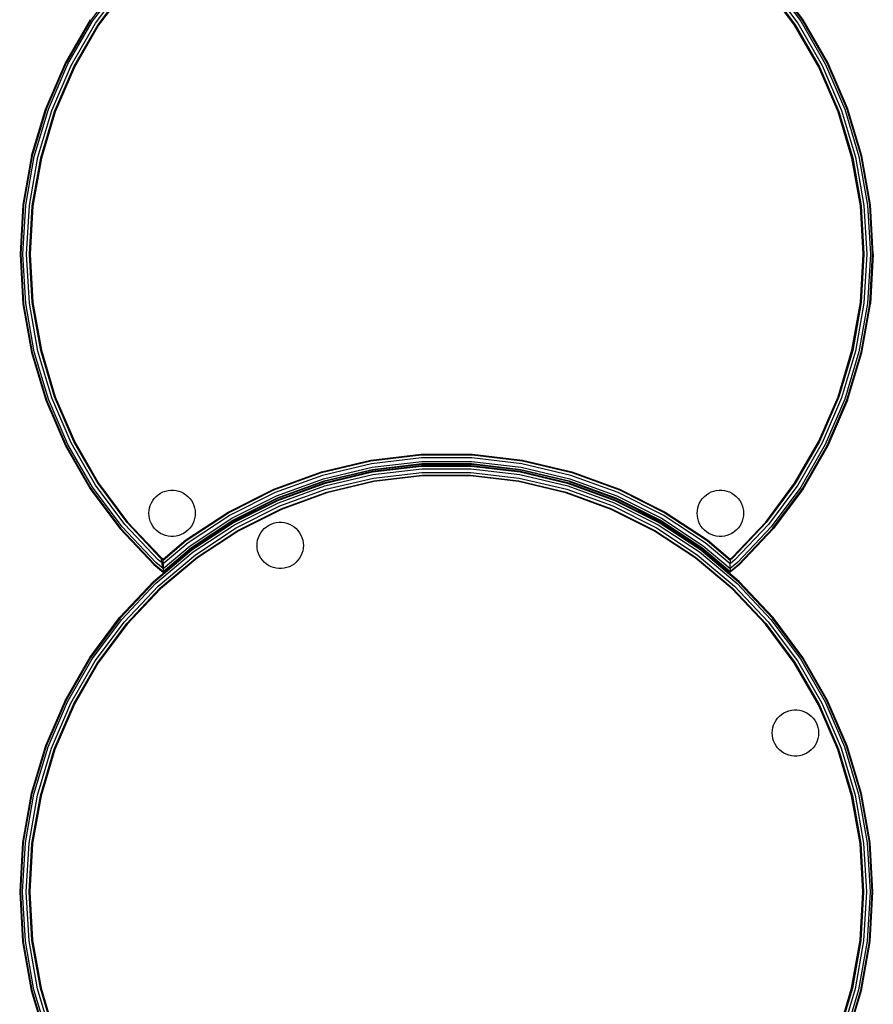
# Model space of a CAD drawing. Header units: inches. Extents: x 0 to 24.9, y -87.9 to 0.
# Tile 2 of 4: x 6.9 to 24.9, y -64.1 to -43.3. Entities that reach past the tile are written whole.
import ezdxf

# ---------------------------------------------------------------- set-up
doc = ezdxf.new("R2010")
doc.units = ezdxf.units.IN
doc.header["$MEASUREMENT"] = 0
doc.layers.add('A-FURN-P-ST', color=2, linetype='Continuous')

msp = doc.modelspace()

# ---------------------------------------------------------------- linework, layer by layer
at = {"layer": 'A-FURN-P-ST', "lineweight": -3}
for p, q in [((9.064, -42.464), (8.44, -43.302)), ((8.479, -43.328), (9.099, -42.494)), ((8.542, -43.369), (9.158, -42.543)), ((22.736, -42.543), (23.352, -43.369)), ((22.795, -42.494), (23.416, -43.328)), ((23.454, -43.302), (22.83, -42.464)), ((23.467, -43.294), (22.842, -42.455)), ((8.593, -43.403), (9.205, -42.582)), ((9.216, -42.592), (8.606, -43.411)), ((23.288, -43.411), (22.678, -42.592)), ((22.69, -42.582), (23.301, -43.403)), ((8.428, -43.294), (7.904, -44.2)), ((8.44, -43.302), (7.918, -44.207)), ((7.959, -44.228), (8.479, -43.328)), ((8.027, -44.262), (8.542, -43.369)), ((23.352, -43.369), (23.867, -44.262)), ((23.416, -43.328), (23.935, -44.228)), ((23.976, -44.207), (23.454, -43.302)), ((23.99, -44.2), (23.467, -43.294)), ((8.082, -44.289), (8.593, -43.403)), ((8.606, -43.411), (8.095, -44.296)), ((23.799, -44.296), (23.288, -43.411)), ((23.301, -43.403), (23.813, -44.289)), ((7.904, -44.2), (7.49, -45.161)), ((7.918, -44.207), (7.504, -45.167)), ((24.39, -45.167), (23.976, -44.207)), ((24.404, -45.161), (23.99, -44.2)), ((7.547, -45.182), (7.959, -44.228)), ((7.619, -45.208), (8.027, -44.262)), ((7.676, -45.229), (8.082, -44.289)), ((8.095, -44.296), (7.691, -45.234)), ((24.204, -45.234), (23.799, -44.296)), ((23.813, -44.289), (24.218, -45.229)), ((23.867, -44.262), (24.275, -45.208)), ((23.935, -44.228), (24.347, -45.182)), ((7.19, -46.164), (7.49, -45.161)), ((7.504, -45.167), (7.205, -46.168)), ((7.249, -46.178), (7.547, -45.182)), ((7.323, -46.196), (7.619, -45.208)), ((7.383, -46.21), (7.676, -45.229)), ((7.691, -45.234), (7.398, -46.213)), ((24.497, -46.213), (24.204, -45.234)), ((24.218, -45.229), (24.512, -46.21)), ((24.275, -45.208), (24.571, -46.196)), ((24.347, -45.182), (24.645, -46.178)), ((24.69, -46.168), (24.39, -45.167)), ((24.705, -46.164), (24.404, -45.161)), ((7.19, -46.164), (7.008, -47.195)), ((7.205, -46.168), (7.023, -47.197)), ((7.069, -47.202), (7.249, -46.178)), ((7.144, -47.211), (7.323, -46.196)), ((7.205, -47.218), (7.383, -46.21)), ((7.398, -46.213), (7.22, -47.22)), ((24.674, -47.22), (24.497, -46.213)), ((24.512, -46.21), (24.689, -47.218)), ((24.571, -46.196), (24.75, -47.211)), ((24.645, -46.178), (24.826, -47.202)), ((24.871, -47.197), (24.69, -46.168)), ((24.886, -47.195), (24.705, -46.164)), ((7.008, -47.195), (6.947, -48.24)), ((7.023, -47.197), (6.962, -48.24)), ((7.008, -48.24), (7.069, -47.202)), ((7.084, -48.24), (7.144, -47.211)), ((7.145, -48.24), (7.205, -47.218)), ((7.22, -47.22), (7.161, -48.24)), ((24.734, -48.24), (24.674, -47.22)), ((24.689, -47.218), (24.749, -48.24)), ((24.75, -47.211), (24.81, -48.24)), ((24.826, -47.202), (24.886, -48.24)), ((24.932, -48.24), (24.871, -47.197)), ((24.947, -48.24), (24.886, -47.195)), ((6.947, -48.24), (7.008, -49.284)), ((6.962, -48.24), (7.023, -49.283)), ((7.069, -49.277), (7.008, -48.24)), ((7.144, -49.269), (7.084, -48.24)), ((7.205, -49.261), (7.145, -48.24)), ((7.161, -48.24), (7.22, -49.26)), ((24.674, -49.26), (24.734, -48.24)), ((24.749, -48.24), (24.689, -49.261)), ((24.81, -48.24), (24.75, -49.269)), ((24.886, -48.24), (24.826, -49.277)), ((24.871, -49.283), (24.932, -48.24)), ((24.947, -48.24), (24.886, -49.284)), ((7.008, -49.284), (7.19, -50.315)), ((7.023, -49.283), (7.205, -50.312)), ((7.249, -50.301), (7.069, -49.277)), ((7.323, -50.284), (7.144, -49.269)), ((7.383, -50.269), (7.205, -49.261)), ((7.22, -49.26), (7.398, -50.266)), ((24.497, -50.266), (24.674, -49.26)), ((24.689, -49.261), (24.512, -50.269)), ((24.75, -49.269), (24.571, -50.284)), ((24.826, -49.277), (24.645, -50.301)), ((24.69, -50.312), (24.871, -49.283)), ((24.705, -50.315), (24.886, -49.284)), ((7.19, -50.315), (7.49, -51.318)), ((7.205, -50.312), (7.504, -51.313)), ((7.547, -51.297), (7.249, -50.301)), ((7.619, -51.271), (7.323, -50.284)), ((7.676, -51.25), (7.383, -50.269)), ((7.398, -50.266), (7.691, -51.245)), ((24.204, -51.245), (24.497, -50.266)), ((24.512, -50.269), (24.218, -51.25)), ((24.571, -50.284), (24.275, -51.271)), ((24.645, -50.301), (24.347, -51.297)), ((24.39, -51.313), (24.69, -50.312)), ((24.404, -51.318), (24.705, -50.315)), ((8.027, -52.217), (7.619, -51.271)), ((8.082, -52.19), (7.676, -51.25)), ((7.691, -51.245), (8.095, -52.183)), ((23.799, -52.183), (24.204, -51.245)), ((24.218, -51.25), (23.813, -52.19)), ((24.275, -51.271), (23.867, -52.217)), ((7.49, -51.318), (7.904, -52.279)), ((7.504, -51.313), (7.918, -52.272)), ((7.959, -52.251), (7.547, -51.297)), ((24.347, -51.297), (23.935, -52.251)), ((23.976, -52.272), (24.39, -51.313)), ((24.404, -51.318), (23.99, -52.279)), ((23.99, -52.279), (24.404, -51.318)), ((24.404, -51.318), (24.406, -51.314)), ((7.904, -52.279), (8.428, -53.185)), ((7.918, -52.272), (8.44, -53.177)), ((8.479, -53.152), (7.959, -52.251)), ((8.542, -53.11), (8.027, -52.217)), ((8.593, -53.076), (8.082, -52.19)), ((8.095, -52.183), (8.606, -53.068)), ((23.288, -53.068), (23.799, -52.183)), ((23.813, -52.19), (23.301, -53.076)), ((23.867, -52.217), (23.352, -53.11)), ((23.935, -52.251), (23.416, -53.152)), ((23.454, -53.177), (23.976, -52.272)), ((23.99, -52.279), (23.467, -53.185)), ((23.467, -53.185), (23.99, -52.279)), ((14.347, -52.582), (15.411, -52.458)), ((14.35, -52.597), (15.412, -52.473)), ((15.411, -52.458), (16.483, -52.458)), ((15.412, -52.473), (16.482, -52.473)), ((16.482, -52.473), (17.544, -52.597)), ((16.483, -52.458), (17.547, -52.582)), ((13.305, -52.829), (14.347, -52.582)), ((13.309, -52.844), (14.35, -52.597)), ((14.36, -52.658), (13.327, -52.903)), ((13.348, -52.976), (14.374, -52.733)), ((15.416, -52.534), (14.36, -52.658)), ((14.374, -52.733), (15.42, -52.61)), ((15.417, -52.703), (14.378, -52.824)), ((15.418, -52.718), (14.38, -52.839)), ((14.382, -52.778), (15.423, -52.656)), ((15.424, -52.671), (14.384, -52.793)), ((16.478, -52.534), (15.416, -52.534)), ((16.464, -52.703), (15.417, -52.703)), ((16.463, -52.718), (15.418, -52.718)), ((15.42, -52.61), (16.474, -52.61)), ((15.423, -52.656), (16.471, -52.656)), ((16.47, -52.671), (15.424, -52.671)), ((17.501, -52.839), (16.463, -52.718)), ((17.503, -52.824), (16.464, -52.703)), ((17.51, -52.793), (16.47, -52.671)), ((16.471, -52.656), (17.513, -52.778)), ((16.474, -52.61), (17.521, -52.733)), ((17.534, -52.658), (16.478, -52.534)), ((17.521, -52.733), (18.546, -52.976)), ((18.568, -52.903), (17.534, -52.658)), ((17.544, -52.597), (18.585, -52.844)), ((17.547, -52.582), (18.59, -52.829)), ((12.298, -53.196), (13.305, -52.829)), ((12.304, -53.21), (13.309, -52.844)), ((13.327, -52.903), (12.328, -53.266)), ((14.378, -52.824), (13.359, -53.066)), ((13.362, -53.019), (14.382, -52.778)), ((14.38, -52.839), (13.363, -53.08)), ((14.384, -52.793), (13.366, -53.034)), ((13.377, -53.124), (14.388, -52.884)), ((14.388, -52.884), (15.421, -52.764)), ((14.401, -52.959), (15.425, -52.84)), ((14.412, -53.019), (15.429, -52.901)), ((15.429, -52.916), (14.415, -53.034)), ((15.421, -52.764), (16.46, -52.764)), ((15.425, -52.84), (16.456, -52.84)), ((15.429, -52.901), (16.452, -52.901)), ((16.451, -52.916), (15.429, -52.916)), ((17.466, -53.034), (16.451, -52.916)), ((16.452, -52.901), (17.469, -53.019)), ((16.456, -52.84), (17.479, -52.959)), ((16.46, -52.764), (17.493, -52.884)), ((17.493, -52.884), (18.504, -53.124)), ((18.517, -53.08), (17.501, -52.839)), ((18.522, -53.066), (17.503, -52.824)), ((18.528, -53.034), (17.51, -52.793)), ((17.513, -52.778), (18.533, -53.019)), ((19.566, -53.266), (18.568, -52.903)), ((18.585, -52.844), (19.59, -53.21)), ((18.59, -52.829), (19.596, -53.196)), ((9.099, -53.986), (8.479, -53.152)), ((9.158, -53.937), (8.542, -53.11)), ((9.205, -53.897), (8.593, -53.076)), ((8.606, -53.068), (9.216, -53.887)), ((12.358, -53.336), (13.348, -52.976)), ((12.376, -53.378), (13.362, -53.019)), ((13.359, -53.066), (12.376, -53.423)), ((13.366, -53.034), (12.382, -53.392)), ((13.363, -53.08), (12.382, -53.437)), ((12.4, -53.479), (13.377, -53.124)), ((13.398, -53.197), (14.401, -52.959)), ((13.416, -53.256), (14.412, -53.019)), ((14.415, -53.034), (13.42, -53.27)), ((18.46, -53.27), (17.466, -53.034)), ((17.469, -53.019), (18.465, -53.256)), ((17.479, -52.959), (18.482, -53.197)), ((18.504, -53.124), (19.481, -53.479)), ((19.499, -53.437), (18.517, -53.08)), ((19.505, -53.423), (18.522, -53.066)), ((18.528, -53.034), (19.512, -53.392)), ((18.533, -53.019), (19.518, -53.378)), ((18.546, -52.976), (19.536, -53.336)), ((22.678, -53.887), (23.288, -53.068)), ((23.301, -53.076), (22.69, -53.897)), ((23.352, -53.11), (22.736, -53.937)), ((23.416, -53.152), (22.795, -53.986)), ((8.428, -53.185), (9.053, -54.025)), ((8.44, -53.177), (9.064, -54.015)), ((9.78, -53.389), (9.819, -53.347)), ((9.819, -53.347), (9.863, -53.311)), ((9.863, -53.311), (9.91, -53.28)), ((9.91, -53.28), (9.961, -53.254)), ((9.961, -53.254), (10.014, -53.235)), ((10.014, -53.235), (10.07, -53.222)), ((10.07, -53.222), (10.126, -53.215)), ((10.126, -53.215), (10.183, -53.215)), ((10.183, -53.215), (10.24, -53.222)), ((10.24, -53.222), (10.295, -53.235)), ((10.295, -53.235), (10.348, -53.254)), ((10.348, -53.254), (10.399, -53.28)), ((10.399, -53.28), (10.447, -53.311)), ((10.447, -53.311), (10.49, -53.347)), ((10.49, -53.347), (10.529, -53.389)), ((11.34, -53.677), (12.298, -53.196)), ((11.348, -53.69), (12.304, -53.21)), ((12.328, -53.266), (11.379, -53.743)), ((11.417, -53.809), (12.358, -53.336)), ((12.43, -53.549), (13.398, -53.197)), ((12.454, -53.606), (13.416, -53.256)), ((13.42, -53.27), (12.46, -53.62)), ((19.42, -53.62), (18.46, -53.27)), ((18.465, -53.256), (19.427, -53.606)), ((18.482, -53.197), (19.451, -53.549)), ((19.536, -53.336), (20.478, -53.809)), ((20.516, -53.743), (19.566, -53.266)), ((19.59, -53.21), (20.546, -53.69)), ((19.596, -53.196), (20.554, -53.677)), ((21.346, -53.389), (21.385, -53.347)), ((21.385, -53.347), (21.428, -53.311)), ((21.428, -53.311), (21.476, -53.28)), ((21.476, -53.28), (21.527, -53.254)), ((21.527, -53.254), (21.58, -53.235)), ((21.58, -53.235), (21.635, -53.222)), ((21.635, -53.222), (21.692, -53.215)), ((21.692, -53.215), (21.749, -53.215)), ((21.749, -53.215), (21.805, -53.222)), ((21.805, -53.222), (21.86, -53.235)), ((21.86, -53.235), (21.914, -53.254)), ((21.914, -53.254), (21.965, -53.28)), ((21.965, -53.28), (22.012, -53.311)), ((22.012, -53.311), (22.056, -53.347)), ((22.056, -53.347), (22.095, -53.389)), ((22.83, -54.015), (23.454, -53.177)), ((23.467, -53.185), (22.842, -54.025)), ((22.842, -54.025), (23.467, -53.185)), ((9.679, -53.59), (9.695, -53.536)), ((9.695, -53.536), (9.718, -53.484)), ((9.718, -53.484), (9.746, -53.434)), ((9.746, -53.434), (9.78, -53.389)), ((10.529, -53.389), (10.563, -53.434)), ((10.563, -53.434), (10.592, -53.484)), ((10.592, -53.484), (10.614, -53.536)), ((10.614, -53.536), (10.63, -53.59)), ((11.44, -53.849), (12.376, -53.378)), ((12.376, -53.423), (11.44, -53.893)), ((12.382, -53.392), (11.447, -53.862)), ((12.382, -53.437), (11.448, -53.906)), ((11.471, -53.946), (12.4, -53.479)), ((11.509, -54.012), (12.43, -53.549)), ((19.451, -53.549), (20.372, -54.012)), ((19.481, -53.479), (20.41, -53.946)), ((20.433, -53.906), (19.499, -53.437)), ((20.44, -53.893), (19.505, -53.423)), ((19.512, -53.392), (20.447, -53.862)), ((19.518, -53.378), (20.455, -53.849)), ((21.244, -53.59), (21.261, -53.536)), ((21.261, -53.536), (21.283, -53.484)), ((21.283, -53.484), (21.312, -53.434)), ((21.312, -53.434), (21.346, -53.389)), ((22.095, -53.389), (22.129, -53.434)), ((22.129, -53.434), (22.157, -53.484)), ((22.157, -53.484), (22.18, -53.536)), ((22.18, -53.536), (22.196, -53.59)), ((9.666, -53.703), (9.669, -53.646)), ((9.669, -53.76), (9.666, -53.703)), ((9.669, -53.646), (9.679, -53.59)), ((9.679, -53.816), (9.669, -53.76)), ((10.445, -54.266), (11.34, -53.677)), ((10.454, -54.278), (11.348, -53.69)), ((11.379, -53.743), (10.491, -54.327)), ((10.63, -53.59), (10.64, -53.646)), ((10.64, -53.76), (10.63, -53.816)), ((10.64, -53.646), (10.644, -53.703)), ((10.644, -53.703), (10.64, -53.76)), ((11.539, -54.065), (12.454, -53.606)), ((12.46, -53.62), (11.547, -54.078)), ((20.334, -54.078), (19.42, -53.62)), ((19.427, -53.606), (20.341, -54.065)), ((21.403, -54.327), (20.516, -53.743)), ((20.546, -53.69), (21.44, -54.278)), ((20.554, -53.677), (21.449, -54.266)), ((21.231, -53.703), (21.235, -53.646)), ((21.235, -53.76), (21.231, -53.703)), ((21.235, -53.646), (21.244, -53.59)), ((21.244, -53.816), (21.235, -53.76)), ((22.196, -53.59), (22.206, -53.646)), ((22.206, -53.76), (22.196, -53.816)), ((22.206, -53.646), (22.209, -53.703)), ((22.209, -53.703), (22.206, -53.76)), ((9.865, -54.686), (9.158, -53.937)), ((9.907, -54.642), (9.205, -53.897)), ((9.216, -53.887), (9.918, -54.631)), ((9.695, -53.87), (9.679, -53.816)), ((9.718, -53.923), (9.695, -53.87)), ((9.746, -53.972), (9.718, -53.923)), ((9.78, -54.017), (9.746, -53.972)), ((10.563, -53.972), (10.529, -54.017)), ((10.536, -54.388), (11.417, -53.809)), ((10.592, -53.923), (10.563, -53.972)), ((10.564, -54.425), (11.44, -53.849)), ((10.566, -54.468), (11.44, -53.893)), ((11.447, -53.862), (10.573, -54.437)), ((11.448, -53.906), (10.575, -54.481)), ((10.614, -53.87), (10.592, -53.923)), ((10.602, -54.517), (11.471, -53.946)), ((10.63, -53.816), (10.614, -53.87)), ((12.144, -53.988), (12.191, -53.957)), ((12.191, -53.957), (12.242, -53.931)), ((12.242, -53.931), (12.295, -53.912)), ((12.295, -53.912), (12.351, -53.899)), ((12.351, -53.899), (12.407, -53.892)), ((12.407, -53.892), (12.464, -53.892)), ((12.464, -53.892), (12.521, -53.899)), ((12.521, -53.899), (12.576, -53.912)), ((12.576, -53.912), (12.629, -53.931)), ((12.629, -53.931), (12.68, -53.957)), ((12.68, -53.957), (12.728, -53.988)), ((20.41, -53.946), (21.278, -54.517)), ((21.306, -54.481), (20.433, -53.906)), ((21.315, -54.468), (20.44, -53.893)), ((20.447, -53.862), (21.322, -54.437)), ((20.455, -53.849), (21.331, -54.425)), ((20.478, -53.809), (21.358, -54.388)), ((21.261, -53.87), (21.244, -53.816)), ((21.283, -53.923), (21.261, -53.87)), ((21.312, -53.972), (21.283, -53.923)), ((21.346, -54.017), (21.312, -53.972)), ((21.977, -54.631), (22.678, -53.887)), ((22.69, -53.897), (21.987, -54.642)), ((22.736, -53.937), (22.029, -54.686)), ((22.129, -53.972), (22.095, -54.017)), ((22.157, -53.923), (22.129, -53.972)), ((22.18, -53.87), (22.157, -53.923)), ((22.196, -53.816), (22.18, -53.87)), ((9.053, -54.025), (9.771, -54.786)), ((9.064, -54.015), (9.781, -54.775)), ((9.813, -54.742), (9.099, -53.986)), ((9.819, -54.059), (9.78, -54.017)), ((9.863, -54.095), (9.819, -54.059)), ((9.91, -54.127), (9.863, -54.095)), ((9.961, -54.152), (9.91, -54.127)), ((10.014, -54.172), (9.961, -54.152)), ((10.07, -54.185), (10.014, -54.172)), ((10.126, -54.191), (10.07, -54.185)), ((10.183, -54.191), (10.126, -54.191)), ((10.24, -54.185), (10.183, -54.191)), ((10.295, -54.172), (10.24, -54.185)), ((10.348, -54.152), (10.295, -54.172)), ((10.399, -54.127), (10.348, -54.152)), ((10.447, -54.095), (10.399, -54.127)), ((10.49, -54.059), (10.447, -54.095)), ((10.529, -54.017), (10.49, -54.059)), ((10.648, -54.578), (11.509, -54.012)), ((10.684, -54.627), (11.539, -54.065)), ((11.547, -54.078), (10.693, -54.64)), ((11.976, -54.213), (11.999, -54.161)), ((11.999, -54.161), (12.027, -54.112)), ((12.027, -54.112), (12.061, -54.066)), ((12.061, -54.066), (12.1, -54.025)), ((12.1, -54.025), (12.144, -53.988)), ((12.728, -53.988), (12.771, -54.025)), ((12.771, -54.025), (12.81, -54.066)), ((12.81, -54.066), (12.844, -54.112)), ((12.844, -54.112), (12.873, -54.161)), ((12.873, -54.161), (12.895, -54.213)), ((21.187, -54.64), (20.334, -54.078)), ((20.341, -54.065), (21.196, -54.627)), ((20.372, -54.012), (21.233, -54.578)), ((21.385, -54.059), (21.346, -54.017)), ((21.428, -54.095), (21.385, -54.059)), ((21.476, -54.127), (21.428, -54.095)), ((21.527, -54.152), (21.476, -54.127)), ((21.58, -54.172), (21.527, -54.152)), ((21.635, -54.185), (21.58, -54.172)), ((21.692, -54.191), (21.635, -54.185)), ((21.749, -54.191), (21.692, -54.191)), ((21.805, -54.185), (21.749, -54.191)), ((21.86, -54.172), (21.805, -54.185)), ((21.914, -54.152), (21.86, -54.172)), ((21.965, -54.127), (21.914, -54.152)), ((22.012, -54.095), (21.965, -54.127)), ((22.056, -54.059), (22.012, -54.095)), ((22.095, -54.017), (22.056, -54.059)), ((22.795, -53.986), (22.081, -54.742)), ((22.113, -54.775), (22.83, -54.015)), ((22.123, -54.786), (22.842, -54.025)), ((9.964, -54.673), (10.445, -54.266)), ((9.964, -54.693), (10.454, -54.278)), ((10.491, -54.327), (9.964, -54.769)), ((9.964, -54.868), (10.536, -54.388)), ((11.947, -54.381), (11.95, -54.324)), ((11.95, -54.437), (11.947, -54.381)), ((11.95, -54.324), (11.96, -54.268)), ((11.96, -54.268), (11.976, -54.213)), ((12.895, -54.213), (12.911, -54.268)), ((12.911, -54.268), (12.921, -54.324)), ((12.921, -54.324), (12.925, -54.381)), ((12.925, -54.381), (12.921, -54.437)), ((21.358, -54.388), (21.93, -54.868)), ((21.93, -54.769), (21.403, -54.327)), ((21.44, -54.278), (21.93, -54.693)), ((21.449, -54.266), (21.93, -54.673)), ((9.764, -55.141), (10.566, -54.468)), ((10.575, -54.481), (9.775, -55.152)), ((9.806, -55.185), (10.602, -54.517)), ((9.858, -55.241), (10.648, -54.578)), ((9.964, -54.928), (10.564, -54.425)), ((10.573, -54.437), (9.964, -54.948)), ((11.96, -54.493), (11.95, -54.437)), ((11.976, -54.548), (11.96, -54.493)), ((11.999, -54.6), (11.976, -54.548)), ((12.027, -54.649), (11.999, -54.6)), ((12.873, -54.6), (12.844, -54.649)), ((12.895, -54.548), (12.873, -54.6)), ((12.911, -54.493), (12.895, -54.548)), ((12.921, -54.437), (12.911, -54.493)), ((21.233, -54.578), (22.022, -55.241)), ((21.278, -54.517), (22.075, -55.185)), ((22.106, -55.152), (21.306, -54.481)), ((22.117, -55.141), (21.315, -54.468)), ((21.322, -54.437), (21.93, -54.948)), ((21.331, -54.425), (21.93, -54.928)), ((9.771, -54.786), (9.964, -54.948)), ((9.781, -54.775), (9.964, -54.928)), ((9.964, -54.868), (9.813, -54.742)), ((9.964, -54.769), (9.865, -54.686)), ((9.9, -55.285), (10.684, -54.627)), ((9.964, -54.693), (9.907, -54.642)), ((10.693, -54.64), (9.911, -55.296)), ((9.918, -54.631), (9.955, -54.87)), ((9.918, -54.631), (9.964, -54.673)), ((9.964, -54.769), (9.964, -54.673)), ((9.964, -54.769), (9.964, -54.862)), ((12.061, -54.695), (12.027, -54.649)), ((12.1, -54.736), (12.061, -54.695)), ((12.144, -54.773), (12.1, -54.736)), ((12.191, -54.804), (12.144, -54.773)), ((12.242, -54.83), (12.191, -54.804)), ((12.68, -54.804), (12.629, -54.83)), ((12.728, -54.773), (12.68, -54.804)), ((12.771, -54.736), (12.728, -54.773)), ((12.81, -54.695), (12.771, -54.736)), ((12.844, -54.649), (12.81, -54.695)), ((21.97, -55.296), (21.187, -54.64)), ((21.196, -54.627), (21.98, -55.285)), ((21.93, -54.673), (21.977, -54.631)), ((21.987, -54.642), (21.93, -54.693)), ((21.93, -54.673), (21.93, -54.693)), ((22.029, -54.686), (21.93, -54.769)), ((21.93, -54.693), (21.93, -54.769)), ((22.081, -54.742), (21.93, -54.868)), ((21.93, -54.868), (21.93, -54.769)), ((21.93, -54.928), (22.113, -54.775)), ((22.123, -54.786), (21.93, -54.948)), ((9.964, -54.868), (9.964, -54.928)), ((9.964, -54.948), (9.964, -54.928)), ((12.295, -54.849), (12.242, -54.83)), ((12.351, -54.862), (12.295, -54.849)), ((12.407, -54.869), (12.351, -54.862)), ((12.464, -54.869), (12.407, -54.869)), ((12.521, -54.862), (12.464, -54.869)), ((12.576, -54.849), (12.521, -54.862)), ((12.629, -54.83), (12.576, -54.849)), ((21.93, -54.868), (21.93, -54.928)), ((21.93, -54.928), (21.93, -54.948)), ((9.046, -55.902), (9.764, -55.141)), ((9.775, -55.152), (9.058, -55.912)), ((9.093, -55.942), (9.806, -55.185)), ((22.075, -55.185), (22.788, -55.942)), ((22.823, -55.912), (22.106, -55.152)), ((22.835, -55.902), (22.117, -55.141)), ((9.151, -55.991), (9.858, -55.241)), ((9.198, -56.03), (9.9, -55.285)), ((9.911, -55.296), (9.21, -56.04)), ((22.671, -56.04), (21.97, -55.296)), ((21.98, -55.285), (22.683, -56.03)), ((22.022, -55.241), (22.73, -55.991)), ((8.421, -56.742), (9.046, -55.902)), ((9.058, -55.912), (8.434, -56.75)), ((8.472, -56.775), (9.093, -55.942)), ((8.536, -56.817), (9.151, -55.991)), ((8.587, -56.851), (9.198, -56.03)), ((9.21, -56.04), (8.599, -56.859)), ((23.281, -56.859), (22.671, -56.04)), ((22.683, -56.03), (23.294, -56.851)), ((22.73, -55.991), (23.345, -56.817)), ((22.788, -55.942), (23.409, -56.775)), ((23.447, -56.75), (22.823, -55.912)), ((23.46, -56.742), (22.835, -55.902)), ((7.898, -57.648), (8.421, -56.742)), ((8.434, -56.75), (7.911, -57.655)), ((7.952, -57.676), (8.472, -56.775)), ((8.02, -57.71), (8.536, -56.817)), ((8.075, -57.737), (8.587, -56.851)), ((8.599, -56.859), (8.088, -57.744)), ((23.792, -57.744), (23.281, -56.859)), ((23.294, -56.851), (23.806, -57.737)), ((23.345, -56.817), (23.86, -57.71)), ((23.409, -56.775), (23.929, -57.676)), ((23.969, -57.655), (23.447, -56.75)), ((23.983, -57.648), (23.46, -56.742)), ((7.898, -57.648), (7.483, -58.609)), ((7.911, -57.655), (7.497, -58.614)), ((7.54, -58.63), (7.952, -57.676)), ((7.612, -58.656), (8.02, -57.71)), ((23.86, -57.71), (24.269, -58.656)), ((23.929, -57.676), (24.34, -58.63)), ((24.383, -58.614), (23.969, -57.655)), ((24.398, -58.609), (23.983, -57.648)), ((7.669, -58.677), (8.075, -57.737)), ((8.088, -57.744), (7.684, -58.682)), ((23.012, -57.944), (23.059, -57.913)), ((23.059, -57.913), (23.11, -57.887)), ((23.11, -57.887), (23.163, -57.868)), ((23.163, -57.868), (23.219, -57.855)), ((23.219, -57.855), (23.275, -57.848)), ((23.275, -57.848), (23.332, -57.848)), ((23.332, -57.848), (23.389, -57.855)), ((23.389, -57.855), (23.444, -57.868)), ((23.444, -57.868), (23.497, -57.887)), ((23.497, -57.887), (23.548, -57.913)), ((23.548, -57.913), (23.596, -57.944)), ((24.197, -58.682), (23.792, -57.744)), ((23.806, -57.737), (24.211, -58.677)), ((22.844, -58.169), (22.867, -58.117)), ((22.867, -58.117), (22.895, -58.067)), ((22.895, -58.067), (22.929, -58.022)), ((22.929, -58.022), (22.968, -57.98)), ((22.968, -57.98), (23.012, -57.944)), ((23.596, -57.944), (23.639, -57.98)), ((23.639, -57.98), (23.678, -58.022)), ((23.678, -58.022), (23.712, -58.067)), ((23.712, -58.067), (23.741, -58.117)), ((23.741, -58.117), (23.763, -58.169)), ((22.815, -58.336), (22.818, -58.279)), ((22.818, -58.393), (22.815, -58.336)), ((22.818, -58.279), (22.828, -58.223)), ((22.828, -58.223), (22.844, -58.169)), ((23.763, -58.169), (23.78, -58.223)), ((23.78, -58.223), (23.789, -58.279)), ((23.789, -58.279), (23.793, -58.336)), ((23.793, -58.336), (23.789, -58.393)), ((22.828, -58.449), (22.818, -58.393)), ((22.844, -58.503), (22.828, -58.449)), ((22.867, -58.556), (22.844, -58.503)), ((23.763, -58.503), (23.741, -58.556)), ((23.78, -58.449), (23.763, -58.503)), ((23.789, -58.393), (23.78, -58.449)), ((7.483, -58.609), (7.183, -59.612)), ((7.497, -58.614), (7.198, -59.615)), ((7.242, -59.626), (7.54, -58.63)), ((7.316, -59.644), (7.612, -58.656)), ((7.376, -59.658), (7.669, -58.677)), ((7.684, -58.682), (7.391, -59.661)), ((22.895, -58.605), (22.867, -58.556)), ((22.929, -58.651), (22.895, -58.605)), ((22.968, -58.692), (22.929, -58.651)), ((23.012, -58.728), (22.968, -58.692)), ((23.059, -58.76), (23.012, -58.728)), ((23.11, -58.785), (23.059, -58.76)), ((23.548, -58.76), (23.497, -58.785)), ((23.596, -58.728), (23.548, -58.76)), ((23.639, -58.692), (23.596, -58.728)), ((23.678, -58.651), (23.639, -58.692)), ((23.712, -58.605), (23.678, -58.651)), ((23.741, -58.556), (23.712, -58.605)), ((24.49, -59.661), (24.197, -58.682)), ((24.211, -58.677), (24.505, -59.658)), ((24.269, -58.656), (24.564, -59.644)), ((24.34, -58.63), (24.638, -59.626)), ((24.683, -59.615), (24.383, -58.614)), ((24.698, -59.612), (24.398, -58.609)), ((23.163, -58.805), (23.11, -58.785)), ((23.219, -58.818), (23.163, -58.805)), ((23.275, -58.824), (23.219, -58.818)), ((23.332, -58.824), (23.275, -58.824)), ((23.389, -58.818), (23.332, -58.824)), ((23.444, -58.805), (23.389, -58.818)), ((23.497, -58.785), (23.444, -58.805)), ((7.183, -59.612), (7.001, -60.643)), ((7.198, -59.615), (7.016, -60.644)), ((7.062, -60.65), (7.242, -59.626)), ((7.137, -60.659), (7.316, -59.644)), ((7.198, -60.666), (7.376, -59.658)), ((7.391, -59.661), (7.213, -60.667)), ((24.667, -60.667), (24.49, -59.661)), ((24.505, -59.658), (24.683, -60.666)), ((24.564, -59.644), (24.743, -60.659)), ((24.638, -59.626), (24.819, -60.65)), ((24.864, -60.644), (24.683, -59.615)), ((24.879, -60.643), (24.698, -59.612)), ((7.001, -60.643), (6.94, -61.687)), ((7.016, -60.644), (6.956, -61.687)), ((7.001, -61.687), (7.062, -60.65)), ((7.077, -61.687), (7.137, -60.659)), ((7.139, -61.687), (7.198, -60.666)), ((7.213, -60.667), (7.154, -61.687)), ((24.727, -61.687), (24.667, -60.667)), ((24.683, -60.666), (24.742, -61.687)), ((24.743, -60.659), (24.803, -61.687)), ((24.819, -60.65), (24.879, -61.687)), ((24.925, -61.687), (24.864, -60.644)), ((24.94, -61.687), (24.879, -60.643)), ((6.94, -61.687), (7.001, -62.732)), ((6.956, -61.687), (7.016, -62.73)), ((7.062, -62.725), (7.001, -61.687)), ((7.137, -62.716), (7.077, -61.687)), ((7.198, -62.709), (7.139, -61.687)), ((7.154, -61.687), (7.213, -62.707)), ((24.667, -62.707), (24.727, -61.687)), ((24.742, -61.687), (24.683, -62.709)), ((24.803, -61.687), (24.743, -62.716)), ((24.879, -61.687), (24.819, -62.725)), ((24.864, -62.73), (24.925, -61.687)), ((24.879, -62.732), (24.94, -61.687)), ((7.001, -62.732), (7.183, -63.763)), ((7.016, -62.73), (7.198, -63.759)), ((7.242, -63.749), (7.062, -62.725)), ((7.316, -63.731), (7.137, -62.716)), ((7.376, -63.717), (7.198, -62.709)), ((7.213, -62.707), (7.391, -63.714)), ((24.49, -63.714), (24.667, -62.707)), ((24.683, -62.709), (24.505, -63.717)), ((24.743, -62.716), (24.564, -63.731)), ((24.819, -62.725), (24.638, -63.749)), ((24.683, -63.759), (24.864, -62.73)), ((24.698, -63.763), (24.879, -62.732)), ((7.612, -64.719), (7.316, -63.731)), ((7.669, -64.698), (7.376, -63.717)), ((7.391, -63.714), (7.684, -64.693)), ((24.197, -64.693), (24.49, -63.714)), ((24.505, -63.717), (24.211, -64.698)), ((24.564, -63.731), (24.269, -64.719)), ((7.183, -63.763), (7.483, -64.766)), ((7.198, -63.759), (7.497, -64.76)), ((7.54, -64.745), (7.242, -63.749)), ((24.638, -63.749), (24.34, -64.745)), ((24.383, -64.76), (24.683, -63.759)), ((24.398, -64.766), (24.698, -63.763))]:
    msp.add_line(p, q, dxfattribs=at)

doc.saveas('drawing.dxf')
